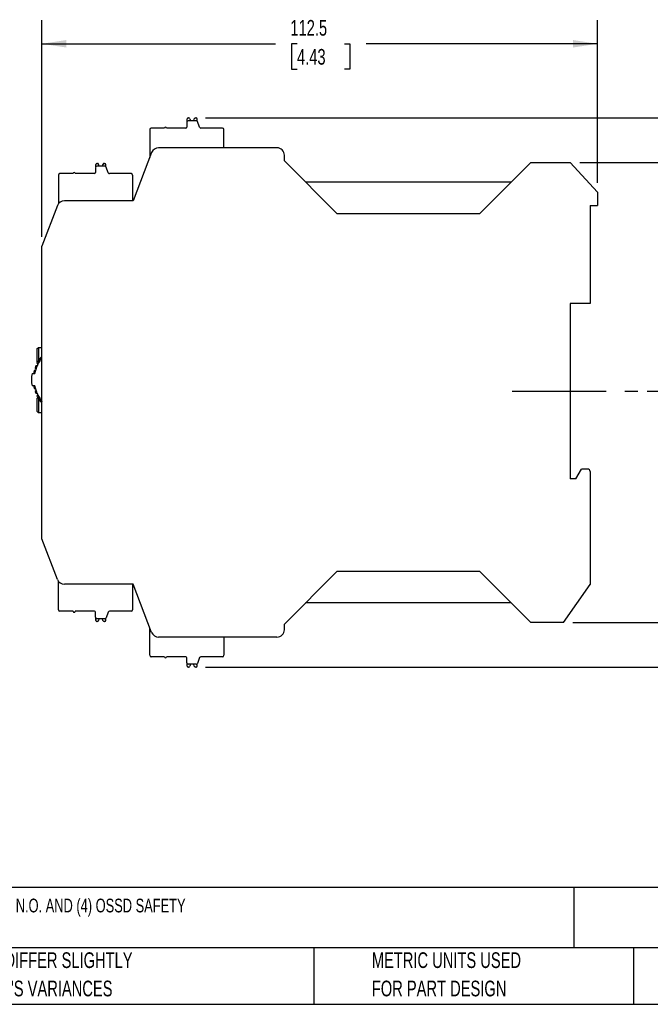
# Model space of a CAD drawing. Header units: millimetres. Extents: x 10 to 410, y 10 to 314.
# Tile 4 of 13: x 121 to 249, y 10 to 209. Entities that reach past the tile are written whole.
import ezdxf

# ---------------------------------------------------------------- set-up
doc = ezdxf.new("R2010")
doc.units = ezdxf.units.MM
doc.header["$LTSCALE"] = 1.5
doc.linetypes.add('CENTERX2', pattern=[20.32, 12.7, -2.54, 2.54, -2.54])
doc.layers.add('CENTER', color=40, linetype='CENTERX2')
doc.layers.add('DIMENSIONS', color=140, linetype='Continuous', lineweight=25)
doc.layers.add('TEXT', color=140, linetype='Continuous', lineweight=25)
doc.styles.add('SLDTEXTSTYLE0', font='TXT', dxfattribs={"width": 0.7})
doc.dimstyles.new('SLDDIMSTYLE0', dxfattribs={"dimtxt": 3.237012, "dimasz": 4.953, "dimexe": 0, "dimexo": 0.0625, "dimgap": 0.809253, "dimtad": 0, "dimtih": 1, "dimtoh": 1, "dimrnd": 1e-09, "dimzin": 12, "dimdsep": 46, "dimtxsty": 'SLDTEXTSTYLE0', "dimsah": 1, "dimcen": 0.09, "dimadec": 0, "dimazin": 3, "dimtfac": 1, "dimtofl": 0, "dimtmove": 0, "dimatfit": 3, "dimfxl": 0, "dimfrac": 2, "dimtolj": 1, "dimtzin": 12, "dimarcsym": 0})
doc.dimstyles.new('SLDDIMSTYLE1', dxfattribs={"dimtxt": 3.237012, "dimasz": 4.953, "dimexe": 0, "dimexo": 0.0625, "dimgap": 0.809253, "dimtad": 0, "dimtih": 1, "dimtoh": 1, "dimrnd": 1e-09, "dimzin": 4, "dimdsep": 46, "dimtxsty": 'SLDTEXTSTYLE0', "dimsah": 1, "dimcen": 0.09, "dimadec": 0, "dimazin": 1, "dimtfac": 1, "dimtmove": 0, "dimatfit": 0, "dimfxl": 0, "dimfrac": 2, "dimtolj": 1, "dimtzin": 12, "dimarcsym": 0})

# ---------------------------------------------------------------- blocks, each defined once
blk = doc.blocks.new('_D_2')
at = {"layer": 'DIMENSIONS'}
for p, q in [((248.5, 133.57), (261.59, 133.57)), ((256.83, 133.57), (256.83, 117.53)), ((252.02, 111.66), (250.94, 111.66)), ((250.94, 111.66), (250.94, 106.52)), ((261.64, 111.66), (262.73, 111.66)), ((262.73, 111.66), (262.73, 106.52)), ((250.94, 106.52), (252.02, 106.52)), ((256.83, 86.77), (256.83, 105.79)), ((262.73, 106.52), (261.64, 106.52)), ((233.41, 86.77), (261.59, 86.77))]:
    blk.add_line(p, q, dxfattribs=at)
for points in [[(256.83, 133.57), (256.07, 128.62), (257.59, 128.62)], [(256.83, 86.77), (257.59, 91.72), (256.07, 91.72)]]:
    blk.add_solid(points, dxfattribs=at)
at = {"layer": 'DIMENSIONS', "char_height": 3.175, "attachment_point": 1, "style": 'SLDTEXTSTYLE0'}
for s, insert in [('46.8', (252.02, 116.48)), ('1.84', (252.02, 110.61))]:
    blk.add_mtext(s, dxfattribs=dict(at, insert=insert))
blk = doc.blocks.new('_D_3')
at = {"layer": 'DIMENSIONS'}
for p, q in [((234.81, 179.87), (261.59, 179.87)), ((256.83, 179.87), (256.83, 165.72)), ((252.02, 159.85), (250.94, 159.85)), ((250.94, 159.85), (250.94, 154.7)), ((261.64, 159.85), (262.73, 159.85)), ((262.73, 159.85), (262.73, 154.7)), ((250.94, 154.7), (252.02, 154.7)), ((256.83, 133.57), (256.83, 153.98)), ((262.73, 154.7), (261.64, 154.7)), ((248.5, 133.57), (261.59, 133.57))]:
    blk.add_line(p, q, dxfattribs=at)
for points in [[(256.83, 179.87), (256.07, 174.92), (257.59, 174.92)], [(256.83, 133.57), (257.59, 138.52), (256.07, 138.52)]]:
    blk.add_solid(points, dxfattribs=at)
at = {"layer": 'DIMENSIONS', "char_height": 3.175, "attachment_point": 1, "style": 'SLDTEXTSTYLE0'}
for s, insert in [('46.3', (252.02, 164.66)), ('1.82', (252.02, 158.8))]:
    blk.add_mtext(s, dxfattribs=dict(at, insert=insert))
blk = doc.blocks.new('_D_4')
at = {"layer": 'DIMENSIONS'}
for p, q in [((125.91, 164.82), (125.91, 208.63)), ((238.41, 175.72), (238.41, 208.63)), ((125.91, 203.87), (173.19, 203.87)), ((177.57, 203.87), (176.49, 203.87)), ((176.49, 203.87), (176.49, 198.73)), ((187.19, 203.87), (188.28, 203.87)), ((188.28, 203.87), (188.28, 198.73)), ((238.41, 203.87), (191.58, 203.87)), ((176.49, 198.73), (177.57, 198.73)), ((188.28, 198.73), (187.19, 198.73))]:
    blk.add_line(p, q, dxfattribs=at)
for points in [[(125.91, 203.87), (130.86, 203.11), (130.86, 204.63)], [(238.41, 203.87), (233.46, 204.63), (233.46, 203.11)]]:
    blk.add_solid(points, dxfattribs=at)
at = {"layer": 'DIMENSIONS', "char_height": 3.175, "attachment_point": 1, "style": 'SLDTEXTSTYLE0'}
for s, insert in [('112.5', (176.23, 208.69)), ('4.43', (177.57, 202.82))]:
    blk.add_mtext(s, dxfattribs=dict(at, insert=insert))
blk = doc.blocks.new('_D_5')
at = {"layer": 'DIMENSIONS'}
for p, q in [((256.83, 86.77), (256.83, 96.29)), ((233.41, 86.77), (261.59, 86.77)), ((159.04, 77.77), (261.59, 77.77)), ((256.83, 62.77), (256.83, 77.77)), ((260.87, 62.77), (256.83, 62.77)), ((266.7, 62.77), (265.62, 62.77)), ((265.62, 62.77), (265.62, 57.63)), ((276.32, 62.77), (277.41, 62.77)), ((277.41, 62.77), (277.41, 57.63)), ((265.62, 57.63), (266.7, 57.63)), ((277.41, 57.63), (276.32, 57.63))]:
    blk.add_line(p, q, dxfattribs=at)
for points in [[(256.83, 86.77), (257.59, 91.72), (256.07, 91.72)], [(256.83, 77.77), (256.07, 72.82), (257.59, 72.82)]]:
    blk.add_solid(points, dxfattribs=at)
at = {"layer": 'DIMENSIONS', "char_height": 3.175, "attachment_point": 1, "style": 'SLDTEXTSTYLE0'}
for s, insert in [('9.0', (268.05, 67.59)), ('0.35', (266.7, 61.72))]:
    blk.add_mtext(s, dxfattribs=dict(at, insert=insert))
blk = doc.blocks.new('_D_6')
at = {"layer": 'DIMENSIONS'}
for p, q in [((261.31, 203.87), (256.83, 203.87)), ((256.83, 203.87), (256.83, 188.87)), ((267.14, 203.87), (266.06, 203.87)), ((266.06, 203.87), (266.06, 198.73)), ((276.76, 203.87), (277.85, 203.87)), ((277.85, 203.87), (277.85, 198.73)), ((266.06, 198.73), (267.14, 198.73)), ((277.85, 198.73), (276.76, 198.73)), ((159.04, 188.87), (261.59, 188.87)), ((234.81, 179.87), (261.59, 179.87)), ((256.83, 179.87), (256.83, 170.34))]:
    blk.add_line(p, q, dxfattribs=at)
for points in [[(256.83, 188.87), (257.59, 193.82), (256.07, 193.82)], [(256.83, 179.87), (256.07, 174.92), (257.59, 174.92)]]:
    blk.add_solid(points, dxfattribs=at)
at = {"layer": 'DIMENSIONS', "char_height": 3.175, "attachment_point": 1, "style": 'SLDTEXTSTYLE0'}
for s, insert in [('9.0', (268.49, 208.69)), ('0.35', (267.14, 202.82))]:
    blk.add_mtext(s, dxfattribs=dict(at, insert=insert))

msp = doc.modelspace()

# ---------------------------------------------------------------- linework, layer by layer
for p, q in [((155.259, 188), (155.259, 187)), ((155.334, 188.198), (155.334, 188.67)), ((155.534, 188.87), (155.648, 188.87)), ((157.168, 188.3), (155.559, 188.3)), ((155.892, 188.674), (155.975, 188.3)), ((156.692, 188.3), (156.775, 188.674)), ((157.019, 188.87), (157.134, 188.87)), ((157.334, 188.25), (157.334, 188.67)), ((157.853, 186.973), (157.44, 188.127)), ((147.759, 186.5), (147.759, 180.863)), ((150.759, 186.8), (148.059, 186.8)), ((155.059, 186.8), (151.159, 186.8)), ((162.459, 186.8), (158.125, 186.8)), ((162.759, 182.82), (162.759, 186.5)), ((148.139, 181.857), (144.409, 172.12)), ((173.509, 182.82), (149.54, 182.82)), ((175.009, 180.17), (175.009, 181.32)), ((136.834, 178.998), (136.834, 179.47)), ((137.034, 179.67), (137.148, 179.67)), ((137.392, 179.474), (137.475, 179.1)), ((138.192, 179.1), (138.275, 179.474)), ((138.519, 179.67), (138.634, 179.67)), ((138.834, 179.05), (138.834, 179.47)), ((185.708, 169.471), (175.009, 180.17)), ((224.909, 179.87), (214.51, 169.471)), ((224.909, 179.87), (232.909, 179.87)), ((232.909, 179.87), (238.409, 173.82)), ((132.259, 177.6), (129.559, 177.6)), ((136.559, 177.6), (132.659, 177.6)), ((136.759, 178.8), (136.759, 177.8)), ((138.668, 179.1), (137.059, 179.1)), ((139.353, 177.773), (138.94, 178.927)), ((143.959, 177.6), (139.625, 177.6)), ((129.259, 177.3), (129.259, 171.503)), ((144.259, 177.3), (144.259, 172.12)), ((220.91, 175.871), (179.308, 175.871)), ((238.409, 173.82), (238.409, 171.12)), ((144.409, 172.12), (130.471, 172.12)), ((129.071, 171.157), (125.909, 162.92)), ((214.51, 169.471), (185.708, 169.471)), ((236.909, 171.12), (238.409, 171.12)), ((236.909, 171.12), (236.909, 151.32)), ((125.909, 103.72), (125.909, 162.92)), ((236.909, 151.32), (232.909, 151.32)), ((232.909, 151.32), (232.909, 115.82)), ((125.909, 148.124), (125.809, 148.124)), ((125.909, 148.07), (125.809, 148.07)), ((125.809, 148.07), (125.809, 146.018)), ((125.809, 146.018), (125.809, 145.57)), ((125.909, 146.018), (125.809, 146.018)), ((125.909, 145.57), (125.809, 145.57)), ((125.909, 145.517), (125.809, 145.517)), ((124.909, 142.12), (125.209, 142.42)), ((124.909, 142.12), (124.909, 139.52)), ((125.209, 142.42), (125.209, 139.557)), ((125.209, 142.42), (125.909, 142.42)), ((125.018, 139.411), (124.909, 139.52)), ((123.92, 137.169), (124.478, 137.169)), ((124.478, 134.669), (123.92, 134.669)), ((124.909, 132.12), (125.09, 132.301)), ((124.909, 132.12), (124.909, 129.52)), ((125.209, 132.285), (125.209, 129.22)), ((125.209, 129.22), (124.909, 129.52)), ((125.909, 129.22), (125.209, 129.22)), ((125.909, 124.124), (125.809, 124.124)), ((125.909, 124.07), (125.809, 124.07)), ((125.809, 124.07), (125.809, 123.622)), ((125.909, 123.622), (125.809, 123.622)), ((125.809, 123.622), (125.809, 121.57)), ((125.909, 121.57), (125.809, 121.57)), ((125.909, 121.517), (125.809, 121.517)), ((234.008, 115.82), (235.163, 117.82)), ((236.409, 117.82), (235.163, 117.82)), ((234.008, 115.82), (232.909, 115.82)), ((236.909, 117.32), (236.909, 94.482)), ((129.071, 95.482), (125.909, 103.72)), ((185.708, 97.169), (175.009, 86.47)), ((185.708, 97.169), (214.51, 97.169)), ((224.909, 86.77), (214.51, 97.169)), ((129.259, 89.34), (129.259, 95.137)), ((144.409, 94.52), (130.471, 94.52)), ((144.259, 94.52), (144.259, 89.34)), ((148.139, 84.783), (144.409, 94.52)), ((231.509, 86.77), (236.909, 94.482)), ((220.91, 90.769), (179.308, 90.769)), ((132.259, 89.04), (129.559, 89.04)), ((136.559, 89.04), (132.659, 89.04)), ((136.759, 87.84), (136.759, 88.84)), ((139.353, 88.867), (138.94, 87.713)), ((143.959, 89.04), (139.625, 89.04)), ((136.834, 87.17), (136.834, 87.641)), ((137.148, 86.97), (137.034, 86.97)), ((138.668, 87.54), (137.059, 87.54)), ((137.475, 87.54), (137.392, 87.166)), ((138.275, 87.166), (138.192, 87.54)), ((138.634, 86.97), (138.519, 86.97)), ((138.834, 87.17), (138.834, 87.59)), ((147.759, 80.14), (147.759, 85.777)), ((175.009, 85.32), (175.009, 86.47)), ((231.509, 86.77), (224.909, 86.77)), ((173.509, 83.82), (149.54, 83.82)), ((162.759, 83.82), (162.759, 80.14)), ((150.759, 79.84), (148.059, 79.84)), ((155.059, 79.84), (151.159, 79.84)), ((162.459, 79.84), (158.125, 79.84)), ((155.259, 78.64), (155.259, 79.64)), ((155.334, 77.97), (155.334, 78.441)), ((155.648, 77.77), (155.534, 77.77)), ((157.168, 78.34), (155.559, 78.34)), ((155.975, 78.34), (155.892, 77.966)), ((156.775, 77.966), (156.692, 78.34)), ((157.134, 77.77), (157.019, 77.77)), ((157.334, 77.97), (157.334, 78.39)), ((157.853, 79.667), (157.44, 78.513))]:
    msp.add_line(p, q)
for centre, radius, start, end in [((155.559, 188), 0.3, 90, 180), ((155.534, 188.67), 0.2, 90, 180), ((155.648, 188.62), 0.25, 12.5, 90), ((157.019, 188.62), 0.25, 90, 167.5), ((157.134, 188.67), 0.2, 0, 90), ((157.168, 188), 0.3, 25, 90), ((148.059, 186.5), 0.3, 90, 180), ((150.959, 186.8), 0.2, 90, 180), ((150.959, 186.8), 0.2, 0, 90), ((155.059, 187), 0.2, 270, 0), ((158.125, 187.1), 0.3, 205, 270), ((162.459, 186.5), 0.3, 0, 90), ((149.54, 181.32), 1.5, 90, 159.03429), ((173.509, 181.32), 1.5, 0, 90), ((137.034, 179.47), 0.2, 90, 180), ((137.148, 179.42), 0.25, 12.5, 90), ((138.519, 179.42), 0.25, 90, 167.5), ((138.634, 179.47), 0.2, 0, 90), ((129.559, 177.3), 0.3, 90, 180), ((132.459, 177.6), 0.2, 90, 180), ((132.459, 177.6), 0.2, 0, 90), ((136.559, 177.8), 0.2, 270, 0), ((137.059, 178.8), 0.3, 90, 180), ((138.668, 178.8), 0.3, 25, 90), ((139.625, 177.9), 0.3, 205, 270), ((143.959, 177.3), 0.3, 0, 90), ((130.471, 170.62), 1.5, 90, 159), ((131.315, 135.919), 7.2, 149.34597, 152.65403), ((131.315, 135.919), 6.95, 146.99951, 154.99978), ((131.315, 135.919), 7.2, 141.34597, 144.65403), ((131.315, 135.919), 6.95, 141.06479, 146.99951), ((131.315, 135.919), 7.2, 165.34597, 170.00216), ((131.315, 135.919), 6.95, 162.99948, 169.63862), ((131.315, 135.919), 7.2, 157.34597, 160.65403), ((131.315, 135.919), 6.95, 154.99978, 162.99948), ((131.315, 135.919), 7.5, 170.40593, 189.59407), ((131.315, 135.919), 7.2, 189.99784, 194.65403), ((131.315, 135.919), 6.95, 190.36138, 196.99999), ((131.315, 135.919), 7.2, 199.34597, 202.65403), ((131.315, 135.919), 6.95, 196.99999, 205), ((131.315, 135.919), 7.2, 207.34597, 210.65403), ((131.315, 135.919), 6.95, 205, 213), ((131.315, 135.919), 7.2, 215.34597, 218.65403), ((131.315, 135.919), 6.95, 213, 218.93521), ((236.409, 117.32), 0.5, 0, 90), ((130.471, 96.02), 1.5, 201, 270), ((129.559, 89.34), 0.3, 180, 270), ((132.459, 89.04), 0.2, 180, 270), ((132.459, 89.04), 0.2, 270, 0), ((136.559, 88.84), 0.2, 0, 90), ((137.059, 87.84), 0.3, 180, 270), ((138.668, 87.84), 0.3, 270, 335), ((139.625, 88.74), 0.3, 90, 155), ((143.959, 89.34), 0.3, 270, 0), ((137.034, 87.17), 0.2, 180, 270), ((137.148, 87.22), 0.25, 270, 347.5), ((138.519, 87.22), 0.25, 192.5, 270), ((138.634, 87.17), 0.2, 270, 0), ((149.54, 85.32), 1.5, 200.96571, 270), ((173.509, 85.32), 1.5, 270, 0), ((148.059, 80.14), 0.3, 180, 270), ((150.959, 79.84), 0.2, 180, 270), ((150.959, 79.84), 0.2, 270, 0), ((155.059, 79.64), 0.2, 0, 90), ((158.125, 79.54), 0.3, 90, 155), ((162.459, 80.14), 0.3, 270, 0), ((155.559, 78.64), 0.3, 180, 270), ((155.534, 77.97), 0.2, 180, 270), ((155.648, 78.02), 0.25, 270, 347.5), ((157.019, 78.02), 0.25, 192.5, 270), ((157.134, 77.97), 0.2, 270, 0), ((157.168, 78.64), 0.3, 270, 335)]:
    msp.add_arc(centre, radius, start, end)
for points in [[(125.234, 139.568), (125.194, 139.568), (125.156, 139.576), (125.121, 139.59)], [(125.843, 140.376), (125.786, 140.376), (125.736, 140.391), (125.692, 140.417)], [(125.909, 140.383), (125.886, 140.378), (125.864, 140.376), (125.843, 140.376)], [(124.381, 137.739), (124.37, 137.739), (124.36, 137.74), (124.349, 137.741)], [(124.744, 138.683), (124.719, 138.683), (124.694, 138.687), (124.67, 138.693)], [(124.349, 134.098), (124.36, 134.099), (124.37, 134.1), (124.381, 134.1)], [(124.67, 133.146), (124.694, 133.152), (124.719, 133.155), (124.744, 133.155)], [(125.121, 132.249), (125.156, 132.263), (125.194, 132.271), (125.234, 132.271)], [(125.692, 131.422), (125.736, 131.448), (125.786, 131.463), (125.843, 131.463)], [(125.843, 131.463), (125.864, 131.463), (125.886, 131.461), (125.909, 131.456)]]:
    msp.add_open_spline(points, degree=3)
for points, knots in [([(125.486, 139.705), (125.455, 139.657), (125.412, 139.621), (125.322, 139.577), (125.277, 139.568), (125.234, 139.568)], [0, 0, 0, 0, 0.5, 0.5, 1, 1, 1, 1]), ([(125.442, 140.085), (125.484, 140.044), (125.516, 139.99), (125.535, 139.891), (125.536, 139.855), (125.523, 139.779), (125.509, 139.74), (125.486, 139.705)], [0, 0, 0, 0, 0.5, 0.5, 0.75, 0.75, 1, 1, 1, 1]), ([(124.668, 137.952), (124.646, 137.879), (124.597, 137.821), (124.492, 137.753), (124.436, 137.739), (124.381, 137.739)], [0, 0, 0, 0, 0.5, 0.5, 1, 1, 1, 1]), ([(124.521, 138.305), (124.573, 138.277), (124.619, 138.234), (124.664, 138.144), (124.676, 138.11), (124.684, 138.033), (124.681, 137.992), (124.668, 137.952)], [0, 0, 0, 0, 0.5, 0.5, 0.75, 0.75, 1, 1, 1, 1]), ([(125.016, 138.857), (124.988, 138.797), (124.941, 138.75), (124.843, 138.695), (124.792, 138.683), (124.744, 138.683)], [0, 0, 0, 0, 0.5, 0.5, 1, 1, 1, 1]), ([(124.919, 139.227), (124.967, 139.192), (125.006, 139.144), (125.039, 139.048), (125.045, 139.013), (125.043, 138.935), (125.034, 138.895), (125.016, 138.857)], [0, 0, 0, 0, 0.5, 0.5, 0.75, 0.75, 1, 1, 1, 1]), ([(124.381, 134.1), (124.436, 134.1), (124.492, 134.086), (124.597, 134.018), (124.646, 133.96), (124.668, 133.887)], [0, 0, 0, 0, 0.5, 0.5, 1, 1, 1, 1]), ([(124.668, 133.887), (124.693, 133.807), (124.68, 133.725), (124.619, 133.605), (124.573, 133.562), (124.521, 133.534)], [0, 0, 0, 0, 0.5, 0.5, 1, 1, 1, 1]), ([(124.744, 133.155), (124.792, 133.155), (124.843, 133.144), (124.94, 133.089), (124.988, 133.042), (125.016, 132.982)], [0, 0, 0, 0, 0.5, 0.5, 1, 1, 1, 1]), ([(125.016, 132.982), (125.051, 132.906), (125.05, 132.823), (125.006, 132.695), (124.967, 132.647), (124.919, 132.612)], [0, 0, 0, 0, 0.5, 0.5, 1, 1, 1, 1]), ([(125.234, 132.271), (125.277, 132.271), (125.322, 132.262), (125.411, 132.218), (125.455, 132.182), (125.486, 132.134)], [0, 0, 0, 0, 0.5, 0.5, 1, 1, 1, 1]), ([(125.486, 132.134), (125.532, 132.064), (125.542, 131.981), (125.517, 131.849), (125.484, 131.795), (125.442, 131.754)], [0, 0, 0, 0, 0.5, 0.5, 1, 1, 1, 1])]:
    msp.add_open_spline(points, degree=3, knots=knots)
at = {"layer": 'CENTER'}
msp.add_line((221.108, 133.57), (246.599, 133.57), dxfattribs=at)
at = {"layer": 'TEXT'}
for p, q in [((409.575, 33.189), (9.525, 33.189)), ((233.638, 33.189), (233.638, 20.955)), ((409.575, 20.955), (9.525, 20.955)), ((180.97, 20.955), (180.97, 9.525)), ((245.67, 20.955), (245.67, 9.525)), ((9.525, 9.525), (409.575, 9.525))]:
    msp.add_line(p, q, dxfattribs=at)

# ---------------------------------------------------------------- texts
at = {"layer": 'TEXT', "attachment_point": 1, "style": 'SLDTEXTSTYLE0'}
for s, insert, char_height in [('SCHMERSAL SAFETY RELAY, PROGRAMABLE, 2-CHANNEL, 24 VDC, 4 PROGRAMS, (2) N.O. AND (4) OSSD SAFETY', (11.949, 30.903), 2.77813), ('PART DIMENSIONS MAY DIFFER SLIGHTLY', (82.679, 20.046), 3.175), ('METRIC UNITS USED', (192.718, 20.046), 3.175), ("DUE TO MANUFACTURER'S VARIANCES", (82.679, 14.313), 3.175), ('FOR PART DESIGN', (192.718, 14.313), 3.175)]:
    msp.add_mtext(s, dxfattribs=dict(at, insert=insert, char_height=char_height))

# ---------------------------------------------------------------- dimensions: what is measured, and where the dimension line sits
at = {"layer": 'DIMENSIONS'}
for base, p1, p2, angle, dimstyle, picture, middle in [((238.409, 203.87), (125.909, 162.92), (238.409, 173.82), 0, 'SLDDIMSTYLE0', '_D_4', (182.382, 203.87)), ((256.832, 188.87), (232.909, 179.87), (157.134, 188.87), 90, 'SLDDIMSTYLE1', '_D_6', (256.832, 203.87)), ((256.832, 179.87), (246.599, 133.57), (232.909, 179.87), 90, 'SLDDIMSTYLE0', '_D_3', (256.832, 159.847)), ((256.832, 86.77), (246.599, 133.57), (231.509, 86.77), 90, 'SLDDIMSTYLE0', '_D_2', (256.832, 111.661)), ((256.832, 86.77), (157.134, 77.77), (231.509, 86.77), 90, 'SLDDIMSTYLE1', '_D_5', (256.832, 62.77))]:
    dim = msp.add_linear_dim(base=base, p1=p1, p2=p2, angle=angle, dimstyle=dimstyle, dxfattribs=at)
    dim.commit()
    dim.dimension.update_dxf_attribs({"geometry": picture, "text_midpoint": middle, "dimtype": 160})

doc.saveas('drawing.dxf')
